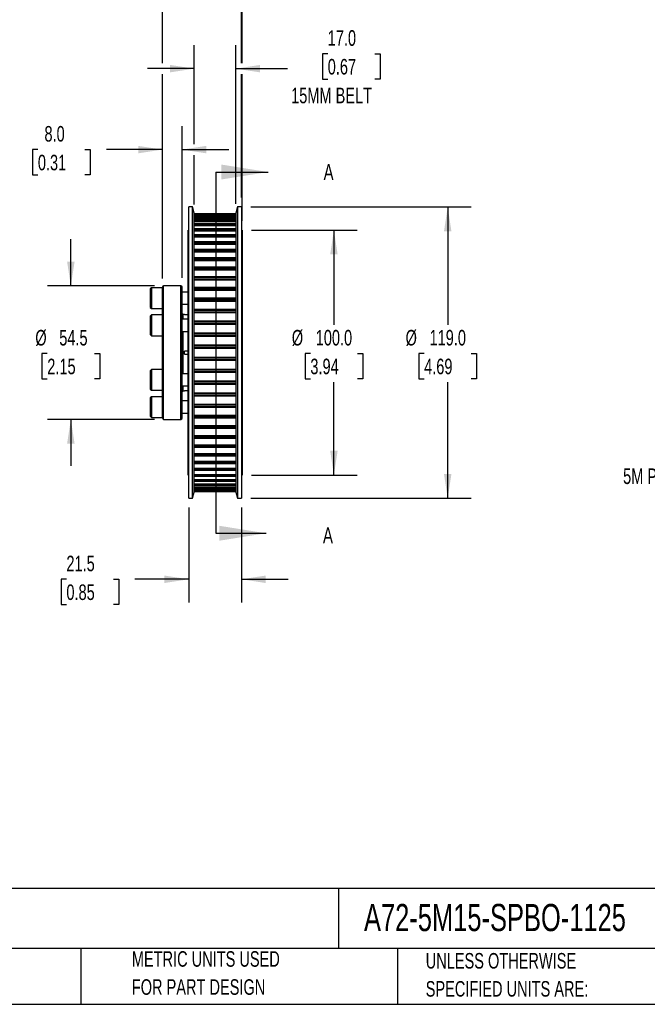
# Model space of a CAD drawing. Header units: millimetres. Extents: x 19 to 819, y 19 to 629.
# Tile 2 of 6: x 337 to 593, y 19 to 421. Entities that reach past the tile are written whole.
import ezdxf

# ---------------------------------------------------------------- set-up
doc = ezdxf.new("R2010")
doc.units = ezdxf.units.MM
doc.header["$LTSCALE"] = 3
doc.layers.add('DIMENSIONS', color=140, linetype='Continuous', lineweight=25)
doc.layers.add('TEXT', color=140, linetype='Continuous', lineweight=25)
doc.styles.add('SLDTEXTSTYLE0', font='TXT', dxfattribs={"width": 0.7})
doc.dimstyles.new('SLDDIMSTYLE2', dxfattribs={"dimtxt": 6.474023, "dimasz": 9.906, "dimexe": 0, "dimexo": 0.0625, "dimgap": 1.618506, "dimtad": 0, "dimtih": 1, "dimtoh": 1, "dimrnd": 1e-09, "dimzin": 12, "dimdsep": 46, "dimtxsty": 'SLDTEXTSTYLE0', "dimsah": 1, "dimcen": 0.09, "dimadec": 0, "dimazin": 3, "dimtfac": 1, "dimtmove": 0, "dimatfit": 0, "dimfxl": 0, "dimfrac": 2, "dimtolj": 1, "dimtzin": 12, "dimarcsym": 0})
doc.dimstyles.new('SLDDIMSTYLE3', dxfattribs={"dimtxt": 6.474023, "dimasz": 9.906, "dimexe": 0, "dimexo": 0.0625, "dimgap": 1.618506, "dimtad": 0, "dimtih": 1, "dimtoh": 1, "dimrnd": 1e-09, "dimzin": 4, "dimdsep": 46, "dimtxsty": 'SLDTEXTSTYLE0', "dimsah": 1, "dimcen": 0.09, "dimadec": 0, "dimazin": 1, "dimtfac": 1, "dimtmove": 0, "dimatfit": 0, "dimfxl": 0, "dimfrac": 2, "dimtolj": 1, "dimtzin": 12, "dimarcsym": 0})
doc.dimstyles.new('SLDDIMSTYLE4', dxfattribs={"dimtxt": 6.474023, "dimasz": 9.906, "dimexe": 0, "dimexo": 0.0625, "dimgap": 1.618506, "dimtad": 0, "dimtih": 1, "dimtoh": 1, "dimrnd": 1e-09, "dimzin": 4, "dimdsep": 46, "dimtxsty": 'SLDTEXTSTYLE0', "dimsah": 1, "dimcen": 0.09, "dimadec": 0, "dimazin": 1, "dimtfac": 1, "dimtofl": 0, "dimtmove": 0, "dimatfit": 3, "dimfxl": 0, "dimfrac": 2, "dimtolj": 1, "dimtzin": 12, "dimarcsym": 0})
doc.dimstyles.new('SLDDIMSTYLE5', dxfattribs={"dimtxt": 6.474023, "dimasz": 9.906, "dimexe": 0, "dimexo": 0.0625, "dimgap": 1.618506, "dimtad": 0, "dimtih": 1, "dimtoh": 1, "dimrnd": 1e-09, "dimzin": 12, "dimdsep": 46, "dimtxsty": 'SLDTEXTSTYLE0', "dimsah": 1, "dimcen": 0.09, "dimadec": 0, "dimazin": 3, "dimtfac": 1, "dimtofl": 0, "dimtmove": 0, "dimatfit": 3, "dimfxl": 0, "dimfrac": 2, "dimtolj": 1, "dimtzin": 12, "dimarcsym": 0})

# ---------------------------------------------------------------- blocks, each defined once
blk = doc.blocks.new('_D_3')
at = {"layer": 'DIMENSIONS'}
for p, q in [((357.9, 312.5), (357.9, 331.55)), ((392, 312.5), (348.38, 312.5)), ((348.29, 284.89), (346.11, 284.89)), ((346.11, 284.89), (346.11, 274.6)), ((367.52, 284.89), (369.7, 284.89)), ((369.7, 284.89), (369.7, 274.6)), ((346.11, 274.6), (348.29, 274.6)), ((369.7, 274.6), (367.52, 274.6)), ((392, 258), (348.38, 258)), ((357.9, 258), (357.9, 238.95))]:
    blk.add_line(p, q, dxfattribs=at)
for points in [[(357.9, 312.5), (359.43, 322.4), (356.38, 322.4)], [(357.9, 258), (356.38, 248.09), (359.43, 248.09)]]:
    blk.add_solid(points, dxfattribs=at)
at = {"layer": 'DIMENSIONS', "char_height": 6.35, "attachment_point": 1, "style": 'SLDTEXTSTYLE0'}
for s, insert in [('%%c', (343.4, 294.52)), ('54.5', (353.17, 294.52)), ('2.15', (348.29, 282.78))]:
    blk.add_mtext(s, dxfattribs=dict(at, insert=insert))
blk = doc.blocks.new('_D_4')
at = {"layer": 'DIMENSIONS'}
for p, q in [((395.31, 315.81), (395.31, 377.71)), ((403.31, 315.81), (403.31, 377.71)), ((344.44, 368.19), (342.27, 368.19)), ((342.27, 368.19), (342.27, 357.9)), ((363.68, 368.19), (365.85, 368.19)), ((365.85, 368.19), (365.85, 357.9)), ((395.31, 368.19), (372.45, 368.19)), ((403.31, 368.19), (422.36, 368.19)), ((342.27, 357.9), (344.44, 357.9)), ((365.85, 357.9), (363.68, 357.9))]:
    blk.add_line(p, q, dxfattribs=at)
for points in [[(395.31, 368.19), (385.4, 369.71), (385.4, 366.66)], [(403.31, 368.19), (413.22, 366.66), (413.22, 369.71)]]:
    blk.add_solid(points, dxfattribs=at)
at = {"layer": 'DIMENSIONS', "char_height": 6.35, "attachment_point": 1, "style": 'SLDTEXTSTYLE0'}
for s, insert in [('8.0', (347.13, 377.82)), ('0.31', (344.44, 366.08))]:
    blk.add_mtext(s, dxfattribs=dict(at, insert=insert))
blk = doc.blocks.new('_D_5')
at = {"layer": 'DIMENSIONS'}
for p, q in [((408.31, 370.47), (408.31, 410.78)), ((425.31, 346.06), (425.31, 410.78)), ((462.81, 407.31), (460.64, 407.31)), ((460.64, 407.31), (460.64, 397.02)), ((482.05, 407.31), (484.22, 407.31)), ((484.22, 407.31), (484.22, 397.02)), ((408.31, 401.25), (389.26, 401.25)), ((425.31, 401.25), (446.42, 401.25)), ((460.64, 397.02), (462.81, 397.02)), ((484.22, 397.02), (482.05, 397.02)), ((408.31, 345.74), (408.31, 365.9))]:
    blk.add_line(p, q, dxfattribs=at)
for points in [[(408.31, 401.25), (398.4, 402.78), (398.4, 399.73)], [(425.31, 401.25), (435.22, 399.73), (435.22, 402.78)]]:
    blk.add_solid(points, dxfattribs=at)
at = {"layer": 'DIMENSIONS', "char_height": 6.35, "attachment_point": 1, "style": 'SLDTEXTSTYLE0'}
for s, insert in [('17.0', (462.81, 416.94)), ('0.67', (462.81, 405.21)), ('15MM BELT', (447.87, 393.47))]:
    blk.add_mtext(s, dxfattribs=dict(at, insert=insert))
blk = doc.blocks.new('_D_6')
at = {"layer": 'DIMENSIONS'}
for p, q in [((431.62, 335.25), (474.86, 335.25)), ((465.33, 335.25), (465.33, 296.62)), ((455.72, 284.89), (453.54, 284.89)), ((453.54, 284.89), (453.54, 274.6)), ((474.95, 284.89), (477.13, 284.89)), ((477.13, 284.89), (477.13, 274.6)), ((453.54, 274.6), (455.72, 274.6)), ((477.13, 274.6), (474.95, 274.6)), ((465.33, 235.25), (465.33, 273.15)), ((431.62, 235.25), (474.86, 235.25))]:
    blk.add_line(p, q, dxfattribs=at)
for points in [[(465.33, 335.25), (463.81, 325.34), (466.86, 325.34)], [(465.33, 235.25), (466.86, 245.15), (463.81, 245.15)]]:
    blk.add_solid(points, dxfattribs=at)
at = {"layer": 'DIMENSIONS', "char_height": 6.35, "attachment_point": 1, "style": 'SLDTEXTSTYLE0'}
for s, insert in [('%%c', (448.14, 294.52)), ('100.0', (457.91, 294.52)), ('3.94', (455.72, 282.78))]:
    blk.add_mtext(s, dxfattribs=dict(at, insert=insert))
blk = doc.blocks.new('_D_7')
at = {"layer": 'DIMENSIONS'}
for p, q in [((431.39, 344.75), (521.34, 344.75)), ((511.81, 344.75), (511.81, 296.62)), ((502.19, 284.89), (500.02, 284.89)), ((500.02, 284.89), (500.02, 274.6)), ((521.43, 284.89), (523.6, 284.89)), ((523.6, 284.89), (523.6, 274.6)), ((500.02, 274.6), (502.19, 274.6)), ((523.6, 274.6), (521.43, 274.6)), ((511.81, 225.75), (511.81, 273.15)), ((431.39, 225.75), (521.34, 225.75))]:
    blk.add_line(p, q, dxfattribs=at)
for points in [[(511.81, 344.75), (510.29, 334.84), (513.33, 334.84)], [(511.81, 225.75), (513.33, 235.65), (510.29, 235.65)]]:
    blk.add_solid(points, dxfattribs=at)
at = {"layer": 'DIMENSIONS', "char_height": 6.35, "attachment_point": 1, "style": 'SLDTEXTSTYLE0'}
for s, insert in [('%%c', (494.61, 294.52)), ('119.0', (504.39, 294.52)), ('4.69', (502.19, 282.78))]:
    blk.add_mtext(s, dxfattribs=dict(at, insert=insert))
blk = doc.blocks.new('_D_8')
at = {"layer": 'DIMENSIONS'}
for p, q in [((395.31, 403.54), (395.31, 447.28)), ((427.58, 403.54), (427.58, 447.28)), ((348.29, 437.76), (346.11, 437.76)), ((346.11, 437.76), (346.11, 427.47)), ((367.52, 437.76), (369.7, 437.76)), ((369.7, 437.76), (369.7, 427.47)), ((395.31, 437.76), (376.3, 437.76)), ((427.58, 437.76), (395.31, 437.76)), ((346.11, 427.47), (348.29, 427.47)), ((369.7, 427.47), (367.52, 427.47)), ((395.31, 315.81), (395.31, 398.97)), ((427.58, 348.56), (427.58, 398.97))]:
    blk.add_line(p, q, dxfattribs=at)
for points in [[(395.31, 437.76), (405.22, 436.23), (405.22, 439.28)], [(427.58, 437.76), (417.67, 439.28), (417.67, 436.23)]]:
    blk.add_solid(points, dxfattribs=at)
at = {"layer": 'DIMENSIONS', "char_height": 6.35, "attachment_point": 1, "style": 'SLDTEXTSTYLE0'}
for s, insert in [('32.3', (348.29, 447.39)), ('1.27', (348.29, 435.65))]:
    blk.add_mtext(s, dxfattribs=dict(at, insert=insert))
blk = doc.blocks.new('_D_9')
at = {"layer": 'DIMENSIONS'}
for p, q in [((395.31, 403.54), (395.31, 486.14)), ((427.81, 403.54), (427.81, 486.14)), ((348.29, 476.61), (346.11, 476.61)), ((346.11, 476.61), (346.11, 466.33)), ((367.52, 476.61), (369.7, 476.61)), ((369.7, 476.61), (369.7, 466.33)), ((395.31, 476.61), (376.3, 476.61)), ((427.81, 476.61), (395.31, 476.61)), ((346.11, 466.33), (348.29, 466.33)), ((369.7, 466.33), (367.52, 466.33)), ((395.31, 315.56), (395.31, 398.97)), ((427.81, 339.06), (427.81, 398.97))]:
    blk.add_line(p, q, dxfattribs=at)
for points in [[(395.31, 476.61), (405.22, 475.09), (405.22, 478.14)], [(427.81, 476.61), (417.9, 478.14), (417.9, 475.09)]]:
    blk.add_solid(points, dxfattribs=at)
at = {"layer": 'DIMENSIONS', "char_height": 6.35, "attachment_point": 1, "style": 'SLDTEXTSTYLE0'}
for s, insert in [('32.5', (348.29, 486.25)), ('1.28', (348.29, 474.51))]:
    blk.add_mtext(s, dxfattribs=dict(at, insert=insert))
blk = doc.blocks.new('_D_10')
at = {"layer": 'DIMENSIONS'}
for p, q in [((406.04, 221.94), (406.04, 183.14)), ((427.58, 221.94), (427.58, 183.14)), ((356.09, 192.67), (353.92, 192.67)), ((353.92, 192.67), (353.92, 182.38)), ((375.33, 192.67), (377.51, 192.67)), ((377.51, 192.67), (377.51, 182.38)), ((406.04, 192.67), (384.1, 192.67)), ((427.58, 192.67), (446.63, 192.67)), ((353.92, 182.38), (356.09, 182.38)), ((377.51, 182.38), (375.33, 182.38))]:
    blk.add_line(p, q, dxfattribs=at)
for points in [[(406.04, 192.67), (396.13, 194.19), (396.13, 191.14)], [(427.58, 192.67), (437.49, 191.14), (437.49, 194.19)]]:
    blk.add_solid(points, dxfattribs=at)
at = {"layer": 'DIMENSIONS', "char_height": 6.35, "attachment_point": 1, "style": 'SLDTEXTSTYLE0'}
for s, insert in [('21.5', (356.09, 202.3)), ('0.85', (356.09, 190.56))]:
    blk.add_mtext(s, dxfattribs=dict(at, insert=insert))

msp = doc.modelspace()

# ---------------------------------------------------------------- linework, layer by layer
for p, q in [((407.641, 344.749), (406.041, 344.749)), ((406.041, 285.249), (406.041, 344.749)), ((408.311, 342.249), (407.641, 344.749)), ((407.641, 285.249), (407.641, 344.749)), ((408.311, 285.249), (408.311, 342.249)), ((425.311, 341.934), (408.311, 341.934)), ((408.311, 341.934), (425.311, 341.934)), ((408.311, 341.903), (425.311, 341.903)), ((425.98, 344.749), (425.311, 342.249)), ((425.311, 342.249), (425.311, 228.249)), ((427.58, 344.749), (425.98, 344.749)), ((425.98, 344.749), (425.98, 225.749)), ((427.58, 344.749), (427.58, 225.749)), ((408.311, 341.597), (425.311, 341.597)), ((425.311, 341.535), (408.311, 341.535)), ((408.311, 341.533), (425.311, 341.533)), ((408.311, 341.442), (425.311, 341.442)), ((408.311, 341.112), (425.311, 341.112)), ((425.311, 340.71), (408.311, 340.71)), ((408.311, 340.703), (425.311, 340.703)), ((408.311, 340.553), (425.311, 340.553)), ((408.311, 340.202), (425.311, 340.202)), ((425.311, 339.465), (408.311, 339.465)), ((408.311, 339.452), (425.311, 339.452)), ((408.311, 339.242), (425.311, 339.242)), ((408.311, 338.873), (425.311, 338.873)), ((406.041, 335.249), (405.811, 335.249)), ((405.811, 285.249), (405.811, 335.249)), ((425.311, 337.81), (408.311, 337.81)), ((408.311, 337.788), (425.311, 337.788)), ((408.311, 337.521), (425.311, 337.521)), ((408.311, 337.136), (425.311, 337.136)), ((425.311, 335.757), (408.311, 335.757)), ((408.311, 335.724), (425.311, 335.724)), ((408.311, 335.403), (425.311, 335.403)), ((408.311, 335.005), (425.311, 335.005)), ((427.811, 335.249), (427.58, 335.249)), ((427.811, 335.249), (427.811, 235.249)), ((425.311, 333.322), (408.311, 333.322)), ((408.311, 333.276), (425.311, 333.276)), ((408.311, 332.902), (425.311, 332.902)), ((408.311, 332.495), (425.311, 332.495)), ((425.311, 330.523), (408.311, 330.523)), ((408.311, 330.462), (425.311, 330.462)), ((408.311, 330.039), (425.311, 330.039)), ((408.311, 329.625), (425.311, 329.625)), ((425.311, 327.382), (408.311, 327.382)), ((408.311, 327.305), (425.311, 327.305)), ((408.311, 326.835), (425.311, 326.835)), ((408.311, 326.417), (425.311, 326.417)), ((425.311, 323.923), (408.311, 323.923)), ((408.311, 323.827), (425.311, 323.827)), ((408.311, 323.314), (425.311, 323.314)), ((408.311, 322.896), (425.311, 322.896)), ((425.311, 320.172), (408.311, 320.172)), ((408.311, 320.056), (425.311, 320.056)), ((408.311, 319.504), (425.311, 319.504)), ((408.311, 319.089), (425.311, 319.089)), ((425.311, 316.157), (408.311, 316.157)), ((408.311, 316.02), (425.311, 316.02)), ((408.311, 315.433), (425.311, 315.433)), ((408.311, 315.024), (425.311, 315.024)), ((390.811, 311.749), (390.311, 311.249)), ((390.311, 311.249), (390.311, 303.749)), ((395.311, 311.749), (390.811, 311.749)), ((390.811, 311.749), (390.811, 303.249)), ((395.311, 285.249), (395.311, 311.999)), ((402.811, 312.499), (395.811, 312.499)), ((395.811, 285.249), (395.811, 312.499)), ((402.811, 285.249), (402.811, 312.499)), ((403.311, 285.249), (403.311, 311.999)), ((405.811, 309.999), (403.311, 309.999)), ((425.311, 311.909), (408.311, 311.909)), ((408.311, 311.749), (425.311, 311.749)), ((408.311, 311.132), (425.311, 311.132)), ((408.311, 310.732), (425.311, 310.732)), ((425.311, 307.461), (408.311, 307.461)), ((408.311, 307.277), (425.311, 307.277)), ((408.311, 306.634), (425.311, 306.634)), ((408.311, 306.247), (425.311, 306.247)), ((390.311, 303.749), (390.811, 303.249)), ((390.811, 303.249), (395.311, 303.249)), ((403.311, 304.999), (405.811, 304.999)), ((425.311, 302.846), (408.311, 302.846)), ((408.311, 302.638), (425.311, 302.638)), ((408.311, 301.974), (425.311, 301.974)), ((390.811, 300.624), (390.311, 300.124)), ((390.311, 300.124), (390.311, 292.624)), ((395.311, 300.624), (390.811, 300.624)), ((390.811, 300.624), (390.811, 292.124)), ((405.811, 298.874), (403.311, 298.874)), ((404.311, 300.836), (403.711, 300.836)), ((403.711, 298.874), (403.711, 300.836)), ((404.311, 300.824), (404.311, 300.836)), ((404.311, 300.824), (405.811, 300.824)), ((408.311, 301.601), (425.311, 301.601)), ((425.311, 298.099), (408.311, 298.099)), ((408.311, 297.866), (425.311, 297.866)), ((403.311, 293.874), (405.811, 293.874)), ((403.711, 285.249), (403.711, 293.874)), ((408.311, 297.186), (425.311, 297.186)), ((408.311, 296.832), (425.311, 296.832)), ((390.311, 292.624), (390.811, 292.124)), ((390.811, 292.124), (395.311, 292.124)), ((425.311, 293.256), (408.311, 293.256)), ((408.311, 292.997), (425.311, 292.997)), ((408.311, 292.308), (425.311, 292.308)), ((408.311, 291.974), (425.311, 291.974)), ((405.811, 285.849), (404.311, 285.849)), ((404.311, 284.649), (404.311, 285.849)), ((425.311, 288.355), (408.311, 288.355)), ((408.311, 288.07), (425.311, 288.07)), ((408.311, 287.375), (425.311, 287.375)), ((408.311, 287.065), (425.311, 287.065)), ((395.311, 258.499), (395.311, 285.249)), ((395.811, 257.999), (395.811, 285.249)), ((402.811, 257.999), (402.811, 285.249)), ((403.311, 258.499), (403.311, 285.249)), ((403.711, 276.624), (403.711, 285.249)), ((404.311, 284.649), (405.811, 284.649)), ((405.811, 235.249), (405.811, 285.249)), ((406.041, 225.749), (406.041, 285.249)), ((407.641, 225.749), (407.641, 285.249)), ((408.311, 228.249), (408.311, 285.249)), ((408.311, 283.432), (425.311, 283.432)), ((408.311, 283.122), (425.311, 283.122)), ((408.311, 282.427), (425.311, 282.427)), ((408.311, 282.142), (425.311, 282.142)), ((390.811, 278.374), (390.311, 277.874)), ((390.311, 277.874), (390.311, 277.371)), ((395.311, 278.374), (390.811, 278.374)), ((390.811, 278.374), (390.811, 277.804)), ((390.811, 277.804), (390.811, 269.874)), ((408.311, 278.523), (425.311, 278.523)), ((408.311, 278.19), (425.311, 278.19)), ((390.311, 277.371), (390.311, 270.374)), ((405.811, 276.624), (403.311, 276.624)), ((408.311, 277.5), (425.311, 277.5)), ((408.311, 277.241), (425.311, 277.241)), ((408.311, 273.665), (425.311, 273.665)), ((390.311, 270.374), (390.811, 269.874)), ((390.811, 269.874), (395.311, 269.874)), ((403.311, 271.624), (405.811, 271.624)), ((403.711, 269.661), (403.711, 271.624)), ((403.711, 269.661), (404.311, 269.661)), ((405.811, 269.673), (404.311, 269.673)), ((404.311, 269.661), (404.311, 269.673)), ((408.311, 273.311), (425.311, 273.311)), ((408.311, 272.632), (425.311, 272.632)), ((408.311, 272.398), (425.311, 272.398)), ((390.811, 267.249), (390.311, 266.749)), ((390.311, 266.749), (390.311, 262.999)), ((395.311, 267.249), (390.811, 267.249)), ((390.811, 267.249), (390.811, 262.999)), ((405.811, 265.499), (403.311, 265.499)), ((408.311, 268.896), (425.311, 268.896)), ((408.311, 268.523), (425.311, 268.523)), ((408.311, 267.859), (425.311, 267.859)), ((408.311, 267.651), (425.311, 267.651)), ((390.311, 262.999), (390.311, 259.249)), ((390.811, 262.999), (390.811, 258.749)), ((408.311, 264.25), (425.311, 264.25)), ((408.311, 263.863), (425.311, 263.863)), ((408.311, 263.22), (425.311, 263.22)), ((408.311, 263.036), (425.311, 263.036)), ((390.311, 259.249), (390.811, 258.749)), ((390.811, 258.749), (395.311, 258.749)), ((395.811, 257.999), (402.811, 257.999)), ((403.311, 260.499), (405.811, 260.499)), ((408.311, 259.765), (425.311, 259.765)), ((408.311, 259.365), (425.311, 259.365)), ((408.311, 258.748), (425.311, 258.748)), ((408.311, 258.588), (425.311, 258.588)), ((408.311, 255.473), (425.311, 255.473)), ((408.311, 255.064), (425.311, 255.064)), ((408.311, 254.477), (425.311, 254.477)), ((408.311, 254.34), (425.311, 254.34)), ((408.311, 251.408), (425.311, 251.408)), ((408.311, 250.993), (425.311, 250.993)), ((408.311, 250.441), (425.311, 250.441)), ((408.311, 250.325), (425.311, 250.325)), ((408.311, 247.601), (425.311, 247.601)), ((408.311, 247.183), (425.311, 247.183)), ((408.311, 246.67), (425.311, 246.67)), ((408.311, 246.574), (425.311, 246.574)), ((408.311, 244.08), (425.311, 244.08)), ((408.311, 243.662), (425.311, 243.662)), ((408.311, 243.192), (425.311, 243.192)), ((408.311, 243.115), (425.311, 243.115)), ((408.311, 240.872), (425.311, 240.872)), ((408.311, 240.458), (425.311, 240.458)), ((408.311, 240.035), (425.311, 240.035)), ((408.311, 239.974), (425.311, 239.974)), ((408.311, 238.003), (425.311, 238.003)), ((408.311, 237.595), (425.311, 237.595)), ((405.811, 235.249), (406.041, 235.249)), ((408.311, 237.221), (425.311, 237.221)), ((408.311, 237.175), (425.311, 237.175)), ((408.311, 235.492), (425.311, 235.492)), ((408.311, 235.094), (425.311, 235.094)), ((408.311, 234.773), (425.311, 234.773)), ((408.311, 234.74), (425.311, 234.74)), ((408.311, 233.361), (425.311, 233.361)), ((427.58, 235.249), (427.811, 235.249)), ((408.311, 232.976), (425.311, 232.976)), ((408.311, 232.709), (425.311, 232.709)), ((408.311, 232.687), (425.311, 232.687)), ((408.311, 231.624), (425.311, 231.624)), ((408.311, 231.255), (425.311, 231.255)), ((408.311, 231.045), (425.311, 231.045)), ((408.311, 231.032), (425.311, 231.032)), ((408.311, 230.295), (425.311, 230.295)), ((408.311, 229.944), (425.311, 229.944)), ((408.311, 229.794), (425.311, 229.794)), ((408.311, 229.787), (425.311, 229.787)), ((408.311, 229.385), (425.311, 229.385)), ((406.041, 225.749), (407.641, 225.749)), ((407.641, 225.749), (408.311, 228.249)), ((408.311, 229.055), (425.311, 229.055)), ((408.311, 228.964), (425.311, 228.964)), ((408.311, 228.962), (425.311, 228.962)), ((408.311, 228.9), (425.311, 228.9)), ((408.311, 228.594), (425.311, 228.594)), ((408.311, 228.563), (425.311, 228.563)), ((408.311, 228.563), (425.311, 228.563)), ((425.311, 228.249), (425.98, 225.749)), ((425.98, 225.749), (427.58, 225.749))]:
    msp.add_line(p, q)
for centre, radius, start, end in [((395.811, 311.999), 0.5, 90, 180), ((402.811, 311.999), 0.5, 0, 90), ((403.711, 301.236), 0.4, 180, 270), ((403.711, 269.261), 0.4, 90, 180), ((395.811, 258.499), 0.5, 180, 270), ((402.811, 258.499), 0.5, 270, 0)]:
    msp.add_arc(centre, radius, start, end)
at = {"layer": 'TEXT'}
for p, q in [((417.094, 359.029), (417.094, 211.469)), ((819.15, 66.378), (19.05, 66.378)), ((467.277, 66.378), (467.277, 41.91)), ((819.15, 41.91), (19.05, 41.91)), ((361.939, 41.91), (361.939, 19.05)), ((491.341, 41.91), (491.341, 19.05)), ((19.05, 19.05), (819.15, 19.05))]:
    msp.add_line(p, q, dxfattribs=at)
at = {"layer": 'TEXT', "linetype": 'Continuous'}
for p, q in [((417.094, 359.029), (438.43, 359.029)), ((417.094, 211.469), (437.614, 211.469))]:
    msp.add_line(p, q, dxfattribs=at)
at = {"layer": 'TEXT'}
for points in [[(438.43, 359.029), (419.38, 362.077), (419.38, 355.981)], [(437.614, 211.469), (418.564, 214.517), (418.564, 208.421)]]:
    msp.add_solid(points, dxfattribs=at)

# ---------------------------------------------------------------- texts
at = {"layer": 'TEXT', "attachment_point": 1, "style": 'SLDTEXTSTYLE0'}
for s, insert, char_height in [('A', (461.15, 362.266), 6.474), ('5M PITCH', (583.439, 237.939), 6.35), ('A', (460.878, 213.89), 6.474), ('A72-5M15-SPBO-1125', (477.623, 60.056), 11.1125), ('METRIC UNITS USED', (382.813, 40.748), 6.35), ('UNLESS OTHERWISE', (502.824, 40.002), 6.35), ('FOR PART DESIGN', (382.813, 29.281), 6.35), ('SPECIFIED UNITS ARE:', (502.824, 28.535), 6.35)]:
    msp.add_mtext(s, dxfattribs=dict(at, insert=insert, char_height=char_height))

# ---------------------------------------------------------------- dimensions: what is measured, and where the dimension line sits
at = {"layer": 'DIMENSIONS'}
for base, p1, p2, dimstyle, picture, middle in [((395.311, 476.615), (427.811, 335.249), (395.311, 311.749), 'SLDDIMSTYLE5', '_D_9', (357.905, 476.615)), ((395.311, 437.758), (427.58, 344.749), (395.311, 311.999), 'SLDDIMSTYLE5', '_D_8', (357.905, 437.758)), ((403.311, 368.188), (395.311, 311.999), (403.311, 311.999), 'SLDDIMSTYLE3', '_D_4', (354.06, 368.188)), ((427.58, 192.666), (406.041, 225.749), (427.58, 225.749), 'SLDDIMSTYLE2', '_D_10', (365.713, 192.666))]:
    dim = msp.add_linear_dim(base=base, p1=p1, p2=p2, dimstyle=dimstyle, dxfattribs=at)
    dim.commit()
    dim.dimension.update_dxf_attribs({"geometry": picture, "text_midpoint": middle, "dimtype": 160})
dim = msp.add_linear_dim(base=(425.311, 401.253), p1=(408.311, 341.934), p2=(425.311, 342.249), text='<>\\P15MM BELT', dimstyle='SLDDIMSTYLE3', dxfattribs=at)
dim.commit()
dim.dimension.update_dxf_attribs({"geometry": '_D_5', "text_midpoint": (472.431, 401.253), "dimtype": 160})
for base, p1, p2, dimstyle, picture, middle in [((511.811, 225.749), (427.58, 344.749), (427.58, 225.749), 'SLDDIMSTYLE4', '_D_7', (511.811, 284.885)), ((465.335, 235.249), (427.811, 335.249), (427.811, 235.249), 'SLDDIMSTYLE4', '_D_6', (465.335, 284.885)), ((357.905, 257.999), (395.811, 312.499), (395.811, 257.999), 'SLDDIMSTYLE2', '_D_3', (357.905, 284.885))]:
    dim = msp.add_linear_dim(base=base, p1=p1, p2=p2, angle=90, text='%%c<>', dimstyle=dimstyle, dxfattribs=at)
    dim.commit()
    dim.dimension.update_dxf_attribs({"geometry": picture, "text_midpoint": middle, "dimtype": 160})

doc.saveas('drawing.dxf')
